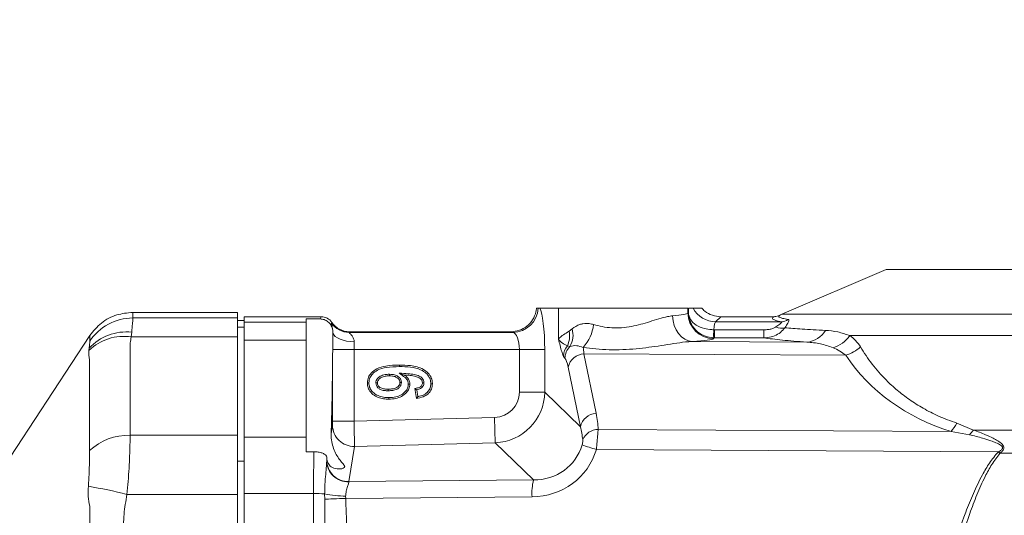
# Model space of a CAD drawing. Header units: millimetres. Extents: x 0 to 16820, y 0 to 11880.
# Tile 30 of 100: x 3678 to 3908, y 6390 to 6506. Entities that reach past the tile are written whole.
import ezdxf

# ---------------------------------------------------------------- set-up
doc = ezdxf.new("R2010")
doc.units = ezdxf.units.MM
doc.header["$LTSCALE"] = 20
doc.styles.add('SLDTEXTSTYLE0', font='TXT', dxfattribs={"width": 0.605})
doc.dimstyles.new('SLDDIMSTYLE0', dxfattribs={"dimtxt": 140, "dimasz": 100, "dimexe": 0, "dimexo": 0.0625, "dimgap": 35, "dimtad": 1, "dimtoh": 1, "dimdec": 1, "dimrnd": 1e-09, "dimzin": 12, "dimdsep": 46, "dimtxsty": 'SLDTEXTSTYLE0', "dimsah": 1, "dimcen": 0, "dimadec": 0, "dimazin": 0, "dimtfac": 1, "dimtofl": 0, "dimtmove": 0, "dimatfit": 3, "dimfxl": 1, "dimfrac": 2, "dimtolj": 1, "dimtzin": 12, "dimarcsym": 0})
doc.dimstyles.new('SLDDIMSTYLE1', dxfattribs={"dimtxt": 140, "dimasz": 100, "dimexe": 0, "dimexo": 0.0625, "dimgap": 35, "dimtad": 1, "dimtoh": 1, "dimdec": 4, "dimlfac": 20, "dimzin": 12, "dimdsep": 46, "dimtxsty": 'SLDTEXTSTYLE0', "dimsah": 1, "dimcen": 0.09, "dimadec": 1, "dimazin": 0, "dimtfac": 1, "dimtofl": 0, "dimtmove": 0, "dimatfit": 3, "dimfxl": 1, "dimfrac": 2, "dimtolj": 1, "dimtzin": 12, "dimarcsym": 0})

# ---------------------------------------------------------------- blocks, each defined once
blk = doc.blocks.new('*D2')
at = {"color": 7, "linetype": 'Continuous', "lineweight": 0}
for q in [(3840.43, 7139.1), (2786.51, 6330.23)]:
    blk.add_line((3256.93, 6691.28), q, dxfattribs=at)
blk.add_solid([(3256.93, 6691.28), (3345.4, 6740.26), (3327.13, 6764.06)], dxfattribs=at)
at = {"color": 7, "linetype": 'Continuous', "lineweight": 0, "char_height": 140, "attachment_point": 1, "rotation": 37.5059, "style": 'SLDTEXTSTYLE0'}
for s, insert in [('593', (3451.29, 7067.27)), ('R', (3341.18, 6982.76))]:
    blk.add_mtext(s, dxfattribs=dict(at, insert=insert))
blk = doc.blocks.new('*D4')
at = {"color": 7, "linetype": 'Continuous', "lineweight": 0}
for p, q in [((1293.27, 6330.23), (473.82, 6330.23)), ((4279.76, 6330.23), (5099.21, 6330.23))]:
    blk.add_line(p, q, dxfattribs=at)
blk.add_arc((2786.51, 6330.23), 2282.69, 0, 180, dxfattribs=at)
for points in [[(503.82, 6330.23), (521, 6429.88), (491.01, 6430.54)], [(5069.21, 6330.23), (5082.02, 6430.54), (5052.02, 6429.88)]]:
    blk.add_solid(points, dxfattribs=at)
at = {"color": 7, "linetype": 'Continuous', "lineweight": 0, "char_height": 140, "attachment_point": 1, "style": 'SLDTEXTSTYLE0'}
for s, insert in [('180°', (2643.81, 8793.4)), ('+', (2531.57, 8793.4))]:
    blk.add_mtext(s, dxfattribs=dict(at, insert=insert))

msp = doc.modelspace()

# ---------------------------------------------------------------- linework, layer by layer
at = {"color": 7, "linetype": 'Continuous', "lineweight": 0}
for p, q in [((3880.5138564, 6447.2342175), (3856.1542225, 6436.7943744)), ((3880.5138564, 6447.2342175), (3962.5138564, 6447.2342175)), ((3704.4896737, 6437.2342175), (3729.0138564, 6437.2342175)), ((3729.0138564, 6437.2342175), (3729.0138564, 6435.949676)), ((3799.2412181, 6438.2342175), (3798.8236229, 6438.2342175)), ((3799.5774755, 6438.2342175), (3799.2412181, 6438.2342175)), ((3803.9719696, 6438.2342175), (3799.5774755, 6438.2342175)), ((3834.2202905, 6438.2342175), (3803.9719696, 6438.2342175)), ((3834.3632367, 6438.2342175), (3834.2202905, 6438.2342175)), ((3837.4347175, 6438.2342175), (3835.4169217, 6438.2342175)), ((3729.0138564, 6435.949676), (3729.0138564, 6431.5200046)), ((3730.5138564, 6435.3783139), (3729.0138564, 6435.3783139)), ((3748.5169394, 6436.2342175), (3730.5138564, 6436.2342175)), ((3730.5138564, 6434.932671), (3730.5138564, 6436.2342175)), ((3730.5138564, 6434.932671), (3730.5138564, 6430.7244832)), ((3748.2600766, 6435.7201394), (3745.0138564, 6435.7201394)), ((3745.0138564, 6435.7201394), (3745.0138564, 6434.932671)), ((3745.0138564, 6430.7244832), (3745.0138564, 6434.932671)), ((3854.2722724, 6436.2342175), (3841.9118894, 6436.2342175)), ((3730.5138564, 6433.7856074), (3729.0138564, 6433.7856074)), ((3751.276684, 6432.3980362), (3751.2220599, 6433.0769408)), ((3751.2407185, 6428.5715048), (3751.276684, 6432.3980362)), ((3792.8180456, 6432.7342175), (3755.1255218, 6432.7342175)), ((3670.3542696, 6395.0533476), (3694.4594938, 6431.8138146)), ((3729.0138564, 6431.5200046), (3729.0138564, 6408.5597418)), ((3730.5138564, 6408.090774), (3730.5138564, 6430.7244832)), ((3745.0138564, 6430.7244832), (3745.0138564, 6408.090774)), ((3751.2030527, 6427.1078789), (3751.2407185, 6428.5715048)), ((3764.4549557, 6422.7865315), (3764.4570382, 6422.4225292)), ((3766.7507884, 6423.0491275), (3767.9817947, 6422.6173344)), ((3761.2921944, 6420.7637723), (3761.6567135, 6420.7666851)), ((3767.2812876, 6420.8748637), (3766.9164538, 6420.8732192)), ((3772.5404655, 6420.7814841), (3772.1761941, 6420.784948)), ((3770.8125577, 6417.162789), (3770.4229473, 6419.5004513)), ((3771.1122824, 6417.5783851), (3770.8440349, 6419.1878703)), ((3729.0138564, 6408.5597418), (3729.0138564, 6394.7228717)), ((3730.5138564, 6408.090774), (3730.5138564, 6403.4230318)), ((3745.0138564, 6404.6973227), (3745.0138564, 6408.090774)), ((3746.8209987, 6404.6973227), (3745.0138564, 6404.6973227)), ((3730.5138564, 6402.4966972), (3729.0138564, 6402.4966972)), ((3730.5138564, 6403.4230318), (3730.5138564, 6402.4966972)), ((3730.5138564, 6402.4966972), (3730.5138564, 6400.9998091)), ((3730.5138564, 6400.9998091), (3730.5138564, 6394.9537031)), ((3729.0138564, 6394.7228717), (3729.0138564, 6265.7455634)), ((3730.5138564, 6265.514732), (3730.5138564, 6394.9537031))]:
    msp.add_line(p, q, dxfattribs=at)
at = {"color": 8, "linetype": 'Continuous', "lineweight": 0}
for p, q in [((3704.4896737, 6437.2342175), (3704.5315786, 6435.949676)), ((3803.9719696, 6431.0371278), (3803.9719696, 6438.2342175)), ((3834.2202905, 6437.1091591), (3834.2202905, 6438.2342175)), ((3834.2202905, 6437.1091591), (3834.3173852, 6437.2017395)), ((3856.1542225, 6436.7943744), (3986.8734903, 6436.7943744)), ((3704.5315786, 6435.949676), (3729.0138564, 6435.949676)), ((3730.5138564, 6434.932671), (3745.0138564, 6434.932671)), ((3748.2600766, 6435.7201394), (3748.5169394, 6436.2342175)), ((3750.910949, 6434.7531843), (3750.9951578, 6434.9217175)), ((3841.9069239, 6436.2342185), (3840.6891016, 6435.073018)), ((3840.6891016, 6435.073018), (3855.9976288, 6435.073018)), ((3704.2638793, 6432.6142345), (3704.1526279, 6431.5200046)), ((3755.1255218, 6432.7342175), (3755.0414822, 6432.5660229)), ((3755.0414822, 6432.5660229), (3793.3263557, 6432.5660229)), ((3793.3263557, 6432.5660229), (3792.8180456, 6432.7342175)), ((3806.4571321, 6432.8717003), (3807.1502264, 6433.4068909)), ((3840.2554131, 6433.1869164), (3840.3998983, 6433.1851394)), ((3840.3998983, 6433.1851394), (3840.3998983, 6431.2972609)), ((3840.3998983, 6433.1851394), (3851.9349529, 6433.1851394)), ((3851.9349529, 6433.1851394), (3851.9349529, 6431.2972609)), ((3704.1526279, 6431.5200046), (3729.0138564, 6431.5200046)), ((3745.0138564, 6430.7244832), (3730.5138564, 6430.7244832)), ((3835.2054769, 6430.458872), (3861.9957389, 6430.2986801)), ((3840.3998983, 6431.2972609), (3840.1112746, 6431.3046992)), ((3840.3998983, 6431.2972609), (3840.2112481, 6431.1173819)), ((3851.9349529, 6431.2972609), (3840.3998983, 6431.2972609)), ((3992.5103254, 6431.8136231), (3872.0526137, 6431.8136231)), ((3694.2760126, 6428.3629925), (3694.3328959, 6428.8722783)), ((3756.2013393, 6428.5715048), (3751.2407185, 6428.5715048)), ((3756.2013393, 6428.5715048), (3756.2013393, 6411.8609954)), ((3794.8273081, 6428.5715048), (3756.2013393, 6428.5715048)), ((3794.8273081, 6418.6454323), (3794.8273081, 6428.5715048)), ((3794.8273081, 6428.5715048), (3800.7534382, 6428.5715048)), ((3800.7534382, 6428.5715048), (3800.7534382, 6418.6454323)), ((3806.6425064, 6429.2773894), (3806.0397248, 6429.3975258)), ((3809.9299036, 6427.580372), (3812.7637691, 6413.6676626)), ((3871.0794286, 6427.2147295), (3809.9299036, 6427.580372)), ((3751.2030527, 6411.8609954), (3751.2030527, 6427.1078789)), ((3809.0767949, 6410.5371772), (3806.2429294, 6424.4498866)), ((3764.2138226, 6418.9416673), (3764.2135317, 6419.3056461)), ((3794.8273081, 6418.6454323), (3800.7534382, 6418.6454323)), ((3800.7534382, 6418.6454323), (3809.0767949, 6410.5371772)), ((3756.2013393, 6411.8609954), (3751.2030527, 6411.8609954)), ((3756.2013393, 6411.8609954), (3789.0563061, 6412.721333)), ((3789.0563061, 6412.721333), (3789.2114341, 6406.7972337)), ((3897.0104918, 6411.3684449), (3900.9168363, 6409.7482473)), ((3750.8537231, 6408.8838449), (3751.1809631, 6410.8723901)), ((3813.2389877, 6409.9116617), (3895.6858023, 6409.4186723)), ((3900.0010881, 6408.6566988), (3895.6858023, 6409.4186723)), ((3900.9168363, 6409.7482473), (4005.3890337, 6409.7482473)), ((3703.8810717, 6408.5597418), (3729.0138564, 6408.5597418)), ((3730.5138564, 6408.090774), (3745.0138564, 6408.090774)), ((3789.2114341, 6406.7972337), (3756.3085231, 6405.9356407)), ((3798.13956, 6398.0998386), (3789.2114341, 6406.7972337)), ((3756.3085231, 6405.9356407), (3754.9614265, 6397.7497157)), ((3906.7002107, 6404.6553826), (3812.8169336, 6405.216756)), ((3906.7002107, 6404.6553826), (3906.7348191, 6404.6729294)), ((3749.8338665, 6402.6864651), (3749.8711432, 6402.9129848)), ((3907.1184523, 6404.3272897), (3907.086318, 6404.2890309)), ((4007.0087215, 6404.3272897), (3907.1184523, 6404.3272897)), ((3754.9614265, 6397.7497157), (3798.13956, 6398.0998386)), ((3703.1602203, 6394.7228717), (3729.0138564, 6394.7228717)), ((3746.7392028, 6394.9537031), (3730.5138564, 6394.9537031)), ((3749.3436638, 6393.5989365), (3749.342293, 6394.8185514)), ((3754.2477502, 6394.3416067), (3754.2557568, 6393.7974322)), ((3797.7895391, 6394.150439), (3754.2557568, 6393.7974322))]:
    msp.add_line(p, q, dxfattribs=at)
at = {"color": 8, "linetype": 'Continuous', "lineweight": 0, "flags": 128}
for points in [[(3835.2054769, 6430.458872), (3834.331207, 6430.607855), (3833.4891066, 6430.9718284), (3832.7101615, 6431.5373995), (3832.0230335, 6432.2837576), (3831.4530061, 6433.1834398), (3831.0210539, 6434.2033417), (3830.743071, 6435.3059351), (3830.6292859, 6436.4506492)], [(3756.2271108, 6430.3902852), (3755.337952, 6430.4359566), (3754.477142, 6430.5526566), (3753.6721258, 6430.7366644), (3752.9485695, 6430.9821134), (3752.3295422, 6431.2811778), (3751.8347801, 6431.6243228), (3751.4800575, 6432.0006079), (3751.276684, 6432.3980362)], [(3754.2557568, 6393.7974322), (3753.5272897, 6393.7660342), (3752.8022663, 6393.735305), (3752.0961302, 6393.7058992), (3751.4239226, 6393.6784431), (3750.7999623, 6393.6535216), (3750.23754, 6393.6316655), (3749.7486358, 6393.6133404), (3749.3436638, 6393.5989365)]]:
    msp.add_lwpolyline(points, dxfattribs=at)
at = {"color": 7, "linetype": 'Continuous', "lineweight": 0, "flags": 128}
for points in [[(3766.8313524, 6424.5910098), (3766.8313147, 6424.7002243), (3766.8312769, 6424.8094387), (3766.8312265, 6424.9549967)], [(3759.6832041, 6420.80532), (3759.5739456, 6420.8056013), (3759.4646872, 6420.8058818), (3759.3190512, 6420.8062549)], [(3768.8898407, 6420.4825855), (3768.9991435, 6420.482899), (3769.1084458, 6420.4832058), (3769.2541161, 6420.4836088)], [(3774.1497305, 6420.5684261), (3774.2589745, 6420.5685473), (3774.3682183, 6420.5686703), (3774.5138564, 6420.568836)], [(3764.3637234, 6417.331996), (3764.3634102, 6417.2227635), (3764.363097, 6417.1135309), (3764.3626794, 6416.9679838)]]:
    msp.add_lwpolyline(points, dxfattribs=at)
at = {"color": 7, "linetype": 'Continuous', "lineweight": 30}
msp.add_circle((2786.5138564, 6330.2342175), 2051, dxfattribs=at)
at = {"color": 8, "linetype": 'Continuous', "lineweight": 0}
for centre, radius, start, end in [((3793.2374511, 6438.5790262), 6.0136605, 270.847079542, 356.71299653), ((3840.231858, 6437.1289466), 6.0116001, 180.188592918, 269.80356917), ((3840.7095815, 6441.0841872), 6.0112041, 208.301392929, 269.804795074), ((3704.5339972, 6423.941083), 12.0085932, 90.011540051, 146.976571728), ((3755.0486317, 6437.5734363), 5.0074185, 214.278413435, 269.918194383), ((3802.6858365, 6435.4910698), 9.5357737, 317.706695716, 353.484085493), ((3855.9515888, 6437.9457223), 2.8730733, 270.918183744, 305.546104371), ((3702.9720111, 6420.9936249), 11.6921978, 83.65645094, 137.635979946), ((3800.7736366, 6431.792386), 5.7850705, 335.545372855, 10.752617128), ((3802.1789534, 6431.9221435), 5.1882588, 329.35231882, 16.629067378), ((3816.3737136, 6434.0691288), 23.8979889, 353.357368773, 357.884402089), ((3856.0721553, 6436.385702), 2.8343321, 242.975731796, 286.533922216), ((3861.5612086, 6435.8479008), 5.5662076, 274.47739511, 329.743392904), ((3702.4177165, 6419.9197716), 11.7292507, 81.493985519, 133.958466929), ((3865.7458351, 6436.4264971), 7.8137099, 287.812131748, 323.81769302), ((3809.0049034, 6426.860452), 3.9024387, 139.44895568, 176.75415568), ((3809.5221628, 6426.4236601), 4.0541573, 135.259096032, 178.57630022), ((3810.1787855, 6423.5508117), 4.037239, 93.534329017, 167.132598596), ((3868.3609822, 6436.0636799), 9.2570986, 287.077246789, 311.816405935), ((3813.012651, 6409.6381023), 4.037239, 93.534329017, 167.132598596), ((3888.134204, 6415.9741702), 10.0000595, 319.038945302, 332.576119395), ((3756.1746906, 6410.9278829), 4.9940358, 180.636673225, 271.535622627), ((3813.2840555, 6405.939034), 3.9728833, 90.649968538, 156.556938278), ((3891.3510386, 6416.8435128), 11.9099655, 316.575990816, 323.434461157), ((3703.5961274, 6395.0882343), 13.4745207, 88.788281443, 132.976393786), ((3823.7637124, 6443.9436285), 40.2442868, 249.241934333, 254.216194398), ((3846.1138086, 6340.415215), 88.3035178, 46.33125823, 46.676610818), ((3844.362537, 6335.0588222), 93.4688477, 47.824020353, 48.140554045), ((3754.7786005, 6402.638848), 4.9672902, 181.370316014, 272.441495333), ((3754.827594, 6402.7419579), 4.9940358, 180.636673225, 271.535622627), ((3810.3038568, 6395.0315511), 12.5452982, 165.843181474, 184.027453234), ((3678.78617, 6300.7348987), 97.0970308, 75.461661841, 80.902346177), ((3746.9764312, 6374.3868458), 20.5682254, 83.394928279, 90.660848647), ((3754.1018403, 6418.3061001), 23.9649376, 258.544627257, 270.348846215)]:
    msp.add_arc(centre, radius, start, end, dxfattribs=at)
at = {"color": 7, "linetype": 'Continuous', "lineweight": 0}
msp.add_arc((3860.8812541, 6425.7646341), 12, 113.198590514, 116.057872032, dxfattribs=at)
at = {"color": 8, "linetype": 'Continuous', "lineweight": 0}
for centre, major_axis, ratio, start_param, end_param in [((3799.1695938, 6428.5715048), (0, 10), 0.1583844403, 4.7123889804, 6.0227239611), ((3819.0138564, 6437.1702182), (15.2293858, 0), 0.0730551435, 5.5798642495, 6.2282773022), ((3834.724033, 6432.0771293), (0, 9), 0.0549632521, 0.8173985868, 0.9650191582), ((3840.7149906, 6432.0771293), (0, 3), 0.1648897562, 0.0523598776, 1.191863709), ((3793.2434637, 6428.5715048), (0, 4), 0.3959611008, 4.7123889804, 6.2308254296), ((3756.4370126, 6428.5715048), (0, 4), 0.0589183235, 1.0987664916, 1.5707963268), ((3819.0138564, 6431.178441), (21.2293858, 0), 0.0524077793, 5.5798642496, 6.2282773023), ((3809.1831118, 6416.6336588), (0.0223888, 14.0001155), 0.0835737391, 5.6102330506, 5.8068123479), ((3805.2323585, 6416.6336588), (-0.0027488, 10.0001901), 0.1623424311, 5.6095837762, 6.1350470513), ((3918.9385441, 6456.0622646), (51.3001477, 22.591452), 0.8501533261, 3.2913993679, 3.9157515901), ((3788.7525174, 6418.7902512), (-4.401621, 4.2878694), 0.976415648, 2.381208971, 3.9019763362), ((3788.7525174, 6418.7902512), (8.5980716, -8.3758705), 0.9997152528, 5.5228016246, 7.0435689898), ((3796.1193352, 6414.4873382), (-10.6650005, 18.7015541), 0.7178124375, 4.0954364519, 4.2832753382), ((3751.1768667, 6411.8603097), (0.000018, 1.000343), 0.026176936, 3.2993582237, 4.7130749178), ((3756.1751534, 6411.8603097), (-0.1308842, 5.9986294), 0.0043657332, 3.2986913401, 4.7124080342), ((3796.3831143, 6411.3568527), (-9.0186063, 15.1591163), 0.6513475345, 4.1044209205, 4.2922598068), ((3747.1566354, 6393.3250008), (0, 19), 0.0220513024, 0.9291148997, 1.4849698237), ((3796.9645272, 6410.3487442), (13.9907979, -9.150287), 0.9554096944, 5.3209156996, 6.5610977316), ((3797.4179667, 6410.3487442), (10.5541623, -7.257514), 0.9349427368, 5.3413049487, 6.5814869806), ((3750.1556074, 6393.3250008), (0, 16), 0.0261859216, 0.8836156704, 0.958569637), ((3749.8713173, 6393.7987329), (-0.0001671, 9.0002943), 0.0262764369, 0.1583198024, 0.2496268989), ((3754.8696039, 6393.7987329), (0.0408245, 4.000458), 0.0825418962, 6.0352827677, 6.1265898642), ((3766.3585336, 6330.2342175), (0, 755), 0.0260818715, 1.4849698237, 1.521447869)]:
    msp.add_ellipse(centre, major_axis=major_axis, ratio=ratio, start_param=start_param, end_param=end_param, dxfattribs=at)
at = {"color": 7, "linetype": 'Continuous', "lineweight": 0}
for centre, major_axis, ratio, start_param, end_param in [((3748.512828, 6433.2301005), (1.3432039, 2.6882511), 0.9982882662, 5.7732094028, 6.7458739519), ((3755.1323741, 6437.7410793), (-2.2386731, -4.4804185), 0.9982882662, 5.7732094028, 6.7458739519), ((3836.5923666, 6439.2383346), (8.0183106, -2.1408875), 0.262828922, 5.504835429, 5.5056591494), ((3801.8472182, 6435.7383346), (10.876013, 2.5484982), 0.1462446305, 3.6995560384, 3.7050014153), ((3750.2175806, 6440.6617528), (0, 40), 0.0261859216, 3.7942913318, 4.3666980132), ((3750.2175806, 6440.6617528), (0, 40), 0.0261859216, 2.7643251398, 2.8044968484)]:
    msp.add_ellipse(centre, major_axis=major_axis, ratio=ratio, start_param=start_param, end_param=end_param, dxfattribs=at)
for points, knots in [([(3694.4594938, 6431.8138146), (3695.3106289, 6432.8650446), (3697.0129326, 6434.9675462), (3700.6327408, 6436.8695244), (3703.2336723, 6437.115456), (3704.4896737, 6437.2342175)], [0, 0, 0, 0, 0.3408368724, 0.681687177, 1, 1, 1, 1]), ([(3792.8512577, 6432.7342621), (3793.5239263, 6432.8009969), (3794.8689724, 6432.9344377), (3796.6652619, 6433.9617902), (3798.0236057, 6435.4783402), (3798.6716411, 6437.010723), (3798.7888597, 6437.9543645), (3798.8236229, 6438.2342175)], [0, 0, 0, 0, 0.226226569, 0.4523552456, 0.6791507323, 0.9048466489, 1, 1, 1, 1]), ([(3835.4169217, 6438.2342175), (3835.2246307, 6438.2342175), (3834.9081687, 6438.2342175), (3834.6424913, 6438.2342175), (3834.5382467, 6438.2342175)], [0, 0, 0, 0, 0.6076272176, 1, 1, 1, 1]), ([(3841.9069239, 6436.2342185), (3841.2331264, 6436.3014026), (3839.8854678, 6436.4357771), (3838.3742061, 6437.2862938), (3837.6678896, 6437.9989519), (3837.4347175, 6438.2342175)], [0, 0, 0, 0, 0.4011304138, 0.8022987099, 1, 1, 1, 1]), ([(3748.2600766, 6435.7201394), (3748.5920747, 6435.6877508), (3749.2560603, 6435.6229746), (3750.1409047, 6435.1176188), (3750.8142522, 6434.3736509), (3751.1330379, 6433.6412539), (3751.2032201, 6433.1963668), (3751.2220599, 6433.0769408)], [0, 0, 0, 0, 0.22791004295, 0.45581287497, 0.684127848, 0.91520688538, 1, 1, 1, 1]), ([(3855.6073549, 6436.5435945), (3855.6006584, 6436.5403398), (3855.4931589, 6436.4880919), (3855.0682353, 6436.307271), (3854.613875, 6436.2655698), (3854.2722724, 6436.2342175)], [0, 0, 0, 0, 0.01621879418, 0.26036193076, 1, 1, 1, 1]), ([(3759.3190512, 6420.8062549), (3759.3653235, 6421.2420398), (3759.454556, 6422.0824172), (3760.2728033, 6423.2315372), (3761.6415523, 6424.2429744), (3763.9499372, 6424.8694895), (3765.7611068, 6424.9232391), (3766.8312265, 6424.9549967)], [0, 0, 0, 0, 0.1357279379, 0.2617408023, 0.4300275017, 0.6632348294, 1, 1, 1, 1]), ([(3759.6832041, 6420.80532), (3759.7265788, 6421.2052303), (3759.8086607, 6421.962018), (3760.566439, 6422.9987097), (3761.8439611, 6423.9289231), (3764.0527437, 6424.5091905), (3765.7957452, 6424.5605152), (3766.8313524, 6424.5910098)], [0, 0, 0, 0, 0.1323092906, 0.2503812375, 0.4165033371, 0.6533144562, 1, 1, 1, 1]), ([(3764.4549557, 6422.7865315), (3764.1318579, 6422.775981), (3763.4023693, 6422.7521599), (3762.4230362, 6422.4449043), (3761.7463911, 6421.8982344), (3761.359209, 6421.3508269), (3761.3149214, 6420.9628637), (3761.2921944, 6420.7637723)], [0, 0, 0, 0, 0.2340165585, 0.5283613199, 0.7216207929, 0.8571439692, 1, 1, 1, 1]), ([(3767.2812876, 6420.8748637), (3767.2521841, 6421.1056926), (3767.1958312, 6421.5526452), (3766.756539, 6422.1143903), (3766.090155, 6422.5672957), (3765.2717213, 6422.7621503), (3764.6950816, 6422.7793636), (3764.4549557, 6422.7865315)], [0, 0, 0, 0, 0.1807132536, 0.3499138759, 0.5436043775, 0.8099464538, 1, 1, 1, 1]), ([(3772.5404655, 6420.7814841), (3772.5146962, 6420.9997312), (3772.466214, 6421.4103412), (3772.0575714, 6421.9741561), (3771.3391471, 6422.4908847), (3770.2006896, 6422.781479), (3768.6272681, 6422.9651308), (3767.4515363, 6423.01776), (3766.7507884, 6423.0491275)], [0, 0, 0, 0, 0.09553468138, 0.17973891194, 0.29850005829, 0.4803502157, 0.6902835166, 1, 1, 1, 1]), ([(3766.7507884, 6423.0491275), (3767.0990705, 6422.804635), (3767.621897, 6422.4376131), (3768.3053632, 6421.919983), (3768.6991033, 6421.4092369), (3768.8715514, 6420.8988368), (3768.8852338, 6420.5874341), (3768.8898407, 6420.4825855)], [0, 0, 0, 0, 0.3654408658, 0.5485845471, 0.7329539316, 0.9100861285, 1, 1, 1, 1]), ([(3766.8312265, 6424.9549967), (3767.6849047, 6424.9328111), (3769.0670783, 6424.8968907), (3770.9465847, 6424.5558082), (3772.3786534, 6424.019647), (3773.5484843, 6423.1313953), (3774.3246194, 6422.0062309), (3774.5000092, 6421.0778702), (3774.5124537, 6420.6203983), (3774.5138564, 6420.568836)], [0, 0, 0, 0, 0.25931471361, 0.41985138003, 0.57927220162, 0.71943488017, 0.860739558, 0.98430377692, 1, 1, 1, 1]), ([(3766.8313524, 6424.5910098), (3767.6823877, 6424.5670964), (3769.3900537, 6424.5191122), (3771.5305663, 6424.0627323), (3773.0064505, 6423.1303528), (3773.7985801, 6422.1955854), (3774.1214461, 6421.2740742), (3774.1422759, 6420.754405), (3774.1497305, 6420.5684261)], [0, 0, 0, 0, 0.2753716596, 0.5525538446, 0.6921248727, 0.8323685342, 0.9400081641, 1, 1, 1, 1]), ([(3764.3626794, 6416.9679838), (3763.9290359, 6416.9876153), (3763.0641125, 6417.0267715), (3761.7655472, 6417.3500049), (3760.5807212, 6418.0417279), (3759.7160995, 6419.0273767), (3759.3575093, 6420.0230853), (3759.3293857, 6420.5958002), (3759.3190512, 6420.8062549)], [0, 0, 0, 0, 0.1839431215, 0.3668835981, 0.5618027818, 0.7572241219, 0.9107874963, 1, 1, 1, 1]), ([(3764.3637234, 6417.331996), (3763.9288971, 6417.3525484), (3763.0620831, 6417.3935191), (3761.8278068, 6417.7196748), (3760.7790572, 6418.3717582), (3760.0366589, 6419.2232713), (3759.7183966, 6420.0974684), (3759.6928142, 6420.6120255), (3759.6832041, 6420.80532)], [0, 0, 0, 0, 0.2006222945, 0.3999349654, 0.5812340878, 0.7628137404, 0.9109004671, 1, 1, 1, 1]), ([(3761.2921944, 6420.7637723), (3761.3173865, 6420.5464715), (3761.3658078, 6420.1288008), (3761.7731062, 6419.6052259), (3762.4016112, 6419.1708003), (3763.2647854, 6418.9678909), (3763.9040118, 6418.9502279), (3764.2138226, 6418.9416673)], [0, 0, 0, 0, 0.1678192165, 0.3225627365, 0.4998302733, 0.757585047, 1, 1, 1, 1]), ([(3764.4570382, 6422.4225292), (3764.1339991, 6422.4114098), (3763.4853981, 6422.3890841), (3762.6309293, 6422.1258878), (3762.0651386, 6421.694693), (3761.7461181, 6421.2787847), (3761.6652803, 6420.9616037), (3761.6579444, 6420.794691), (3761.6567135, 6420.7666851)], [0, 0, 0, 0, 0.2708935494, 0.5439026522, 0.733117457, 0.8597318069, 0.9764647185, 1, 1, 1, 1]), ([(3761.6567135, 6420.7666851), (3761.6756237, 6420.5980815), (3761.7115863, 6420.277439), (3762.0346332, 6419.8699698), (3762.5492845, 6419.5118286), (3763.3207583, 6419.3303668), (3763.9091361, 6419.3140747), (3764.2135317, 6419.3056461)], [0, 0, 0, 0, 0.1524300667, 0.2898845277, 0.4599042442, 0.720582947, 1, 1, 1, 1]), ([(3764.2135317, 6419.3056461), (3764.5602317, 6419.3170787), (3765.1909235, 6419.337876), (3765.9972109, 6419.5521629), (3766.5144982, 6419.9175108), (3766.822776, 6420.3170335), (3766.9035414, 6420.6558469), (3766.9145649, 6420.8414209), (3766.9164538, 6420.8732192)], [0, 0, 0, 0, 0.2997579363, 0.5452981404, 0.707181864, 0.8391704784, 0.9724417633, 1, 1, 1, 1]), ([(3764.2138226, 6418.9416673), (3764.5601433, 6418.952784), (3765.2554987, 6418.9751046), (3766.1683842, 6419.2173627), (3766.824386, 6419.6956989), (3767.2173443, 6420.2480592), (3767.2610189, 6420.6761798), (3767.2812876, 6420.8748637)], [0, 0, 0, 0, 0.2574307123, 0.5168789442, 0.6846774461, 0.8536638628, 1, 1, 1, 1]), ([(3769.2541161, 6420.4836088), (3769.2091194, 6420.104551), (3769.1236989, 6419.3849599), (3768.4083901, 6418.3762084), (3767.3551438, 6417.5579795), (3765.9103873, 6417.0423215), (3764.8906967, 6416.9933449), (3764.3626794, 6416.9679838)], [0, 0, 0, 0, 0.1693197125, 0.321431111, 0.5416174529, 0.7626398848, 1, 1, 1, 1]), ([(3768.8898407, 6420.4825855), (3768.8554705, 6420.1725309), (3768.7884771, 6419.5681802), (3768.1852681, 6418.6755928), (3767.2432819, 6417.9203631), (3765.8808865, 6417.4062639), (3764.8961371, 6417.3580587), (3764.3637234, 6417.331996)], [0, 0, 0, 0, 0.1515667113, 0.2954300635, 0.5163494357, 0.7385098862, 1, 1, 1, 1]), ([(3766.9164538, 6420.8732192), (3766.8932031, 6421.0564944), (3766.8489479, 6421.405338), (3766.4942845, 6421.8497348), (3765.9446553, 6422.2252243), (3765.2182534, 6422.3985452), (3764.6928298, 6422.4151), (3764.4570382, 6422.4225292)], [0, 0, 0, 0, 0.1685827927, 0.3208782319, 0.5106775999, 0.7804094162, 1, 1, 1, 1]), ([(3772.1761941, 6420.784948), (3772.1617095, 6420.9277062), (3772.1326668, 6421.2139478), (3771.86454, 6421.637606), (3771.3679061, 6422.0422457), (3770.4791375, 6422.3570273), (3769.3160873, 6422.5318314), (3768.4285323, 6422.588707), (3767.9817947, 6422.6173344)], [0, 0, 0, 0, 0.0853245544, 0.1710826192, 0.2932554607, 0.4647855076, 0.7306077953, 1, 1, 1, 1]), ([(3767.9817947, 6422.6173344), (3768.1533465, 6422.4903884), (3768.5772026, 6422.1767406), (3769.0911012, 6421.509925), (3769.2391505, 6420.8607833), (3769.2523886, 6420.5271467), (3769.2541161, 6420.4836088)], [0, 0, 0, 0, 0.2477044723, 0.6120081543, 0.9493689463, 1, 1, 1, 1]), ([(3770.4229473, 6419.5004513), (3770.6256843, 6419.5252476), (3771.0789891, 6419.5806902), (3771.636782, 6419.7842217), (3771.9941876, 6420.124829), (3772.1544447, 6420.4426039), (3772.1690598, 6420.6726519), (3772.1761941, 6420.784948)], [0, 0, 0, 0, 0.2548228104, 0.5697649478, 0.7151513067, 0.8609533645, 1, 1, 1, 1]), ([(3774.5138564, 6420.568836), (3774.4691394, 6420.1326783), (3774.3848098, 6419.3101488), (3773.6830496, 6418.3265369), (3772.618662, 6417.5664796), (3771.6035265, 6417.2809176), (3770.9302646, 6417.1803681), (3770.8125577, 6417.162789)], [0, 0, 0, 0, 0.23394370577, 0.44118352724, 0.63065266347, 0.93542672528, 1, 1, 1, 1]), ([(3770.8440349, 6419.1878703), (3771.1603295, 6419.2595586), (3771.6407488, 6419.3684459), (3772.1771347, 6419.7629505), (3772.4556261, 6420.1804288), (3772.5294168, 6420.5442051), (3772.5385805, 6420.7410034), (3772.5404655, 6420.7814841)], [0, 0, 0, 0, 0.37647674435, 0.57182979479, 0.76812578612, 0.95230429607, 1, 1, 1, 1]), ([(3774.1497305, 6420.5684261), (3774.1218846, 6420.2341649), (3774.0659231, 6419.5624045), (3773.53656, 6418.7188925), (3772.6862901, 6418.0216143), (3771.828078, 6417.7197942), (3771.2453096, 6417.6046653), (3771.1122824, 6417.5783851)], [0, 0, 0, 0, 0.2131241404, 0.4283127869, 0.6176063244, 0.9127119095, 1, 1, 1, 1]), ([(3770.8440349, 6419.1878703), (3770.7850761, 6419.2306744), (3770.6448194, 6419.3325011), (3770.5043617, 6419.4388231), (3770.4229473, 6419.5004513)], [0, 0, 0, 0, 0.4203629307, 1, 1, 1, 1]), ([(3771.1122824, 6417.5783851), (3771.0624688, 6417.5086338), (3770.9628407, 6417.3691296), (3770.8626524, 6417.2315696), (3770.8125577, 6417.162789)], [0, 0, 0, 0, 0.4999949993, 1, 1, 1, 1]), ([(3749.8711432, 6402.9129848), (3749.9741215, 6402.5059105), (3750.1826599, 6401.6815566), (3751.2102964, 6400.8931546), (3752.3664845, 6400.6108146), (3753.3874721, 6400.7036459), (3754.0669345, 6400.9593607), (3754.0420835, 6401.4678491), (3753.1018806, 6402.4657873), (3752.0450343, 6403.9047995), (3751.2602926, 6405.7850597), (3750.8819405, 6407.3010548), (3750.8621942, 6408.4086759), (3750.8537231, 6408.8838449)], [0, 0, 0, 0, 0.0999989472, 0.2025048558, 0.3357191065, 0.4032184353, 0.4712127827, 0.548393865, 0.6296193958, 0.7829328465, 0.8613194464, 0.9405061, 1, 1, 1, 1]), ([(3749.8317242, 6403.4747647), (3749.78898, 6403.609444), (3749.7034356, 6403.8789795), (3749.1370372, 6404.260619), (3748.3252379, 6404.5469221), (3747.5023625, 6404.6815624), (3746.993217, 6404.6933392), (3746.8209987, 6404.6973227)], [0, 0, 0, 0, 0.2275966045, 0.4554923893, 0.6760797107, 0.8904340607, 1, 1, 1, 1])]:
    msp.add_open_spline(points, degree=3, knots=knots, dxfattribs=at)
at = {"color": 8, "linetype": 'Continuous', "lineweight": 0}
for points, knots in [([(3840.1112746, 6431.3046992), (3839.9464096, 6431.3171506), (3839.1966293, 6431.3737776), (3837.706593, 6431.8046266), (3835.9288267, 6433.0329946), (3834.8641119, 6434.6345315), (3834.4121755, 6436.0646892), (3834.324157, 6436.8135577), (3834.3174775, 6437.1964486), (3834.3173852, 6437.2017395)], [0, 0, 0, 0, 0.0536029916, 0.2437780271, 0.4943355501, 0.7467060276, 0.8703441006, 0.99820838, 1, 1, 1, 1]), ([(3840.2554131, 6433.1869164), (3840.0902252, 6433.1935176), (3839.3403659, 6433.2234835), (3837.8435683, 6433.4510024), (3836.0264983, 6434.1771258), (3834.6957145, 6435.4874365), (3834.3464187, 6436.6171578), (3834.3175909, 6437.1975992), (3834.3173852, 6437.2017395)], [0, 0, 0, 0, 0.0539894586, 0.2450814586, 0.4952770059, 0.7469154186, 0.9981947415, 1, 1, 1, 1]), ([(3704.5315786, 6435.949676), (3704.5292572, 6435.8410141), (3704.5245504, 6435.620692), (3704.4476428, 6434.5707433), (3704.3295953, 6433.3139053), (3704.2638793, 6432.6142345)], [0, 0, 0, 0, 0.3013859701, 0.611087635, 1, 1, 1, 1]), ([(3751.2220599, 6433.0769408), (3751.181707, 6433.367989), (3751.0944426, 6433.9973902), (3750.9004766, 6434.5246043), (3750.907342, 6434.6744552), (3750.910949, 6434.7531843)], [0, 0, 0, 0, 0.2899046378, 0.6269281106, 1, 1, 1, 1]), ([(3807.1502264, 6433.4068909), (3807.7190559, 6433.8092668), (3808.4761304, 6434.3448026), (3810.0401686, 6434.6906044), (3811.14527, 6434.6743199), (3811.9961794, 6434.4518015), (3812.1600127, 6434.408958)], [0, 0, 0, 0, 0.4207816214, 0.5600325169, 0.9152890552, 1, 1, 1, 1]), ([(3812.1600127, 6434.408958), (3812.8325791, 6434.2330679), (3814.1982871, 6433.8759068), (3816.4281416, 6433.6066279), (3818.7450206, 6433.6258001), (3821.0159628, 6433.9343353), (3823.2103601, 6434.4490846), (3825.3574886, 6435.0880878), (3827.4690413, 6435.7582711), (3829.2659277, 6436.2704154), (3830.2423751, 6436.3995002), (3830.6292859, 6436.4506492)], [0, 0, 0, 0, 0.1098781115, 0.2231175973, 0.332321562, 0.4457478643, 0.5540473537, 0.6648386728, 0.7887819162, 0.9163062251, 1, 1, 1, 1]), ([(3855.9976288, 6435.073018), (3855.5441182, 6435.1762446), (3854.4872996, 6435.4167943), (3853.7553222, 6435.8070937), (3854.0989664, 6436.0910255), (3854.2722724, 6436.2342175)], [0, 0, 0, 0, 0.2714595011, 0.6325837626, 1, 1, 1, 1]), ([(3854.784326, 6433.8608389), (3855.0914481, 6434.0907699), (3855.5227376, 6434.4136605), (3855.9265538, 6434.7247791), (3856.0967069, 6434.8832845), (3856.1551746, 6434.9815569), (3856.1256674, 6435.0491935), (3856.0454134, 6435.0641266), (3855.9976288, 6435.073018)], [0, 0, 0, 0, 0.4110124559, 0.5771820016, 0.6850107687, 0.8094638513, 0.8865514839, 1, 1, 1, 1]), ([(3855.6073549, 6436.5435945), (3855.4810377, 6436.430069), (3855.2262029, 6436.2010406), (3856.0455499, 6435.8863592), (3857.1540413, 6435.6906499), (3857.6218726, 6435.6080521)], [0, 0, 0, 0, 0.36226996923, 0.73085037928, 1, 1, 1, 1]), ([(3857.6218726, 6435.6080521), (3857.6725232, 6435.5932253), (3857.8137142, 6435.551895), (3857.8314763, 6435.3039428), (3857.5361907, 6434.7227701), (3857.1144677, 6434.0465301), (3856.878758, 6433.6685656)], [0, 0, 0, 0, 0.1330631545, 0.3709202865, 0.6483943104, 1, 1, 1, 1]), ([(3755.0414822, 6432.5660229), (3755.0505305, 6432.5358673), (3755.0643859, 6432.489691), (3755.3188676, 6432.2359718), (3755.7191129, 6431.8312944), (3756.0742582, 6431.2388537), (3756.2156249, 6430.7541098), (3756.2233971, 6430.5079204), (3756.2271108, 6430.3902852)], [0, 0, 0, 0, 0.1852748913, 0.2837047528, 0.5805184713, 0.8082670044, 0.9083853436, 1, 1, 1, 1]), ([(3803.9719696, 6431.0371278), (3803.9735577, 6431.0393446), (3804.0400606, 6431.1321747), (3804.3144104, 6431.4369958), (3805.0475742, 6431.9392034), (3805.9939059, 6432.5652517), (3806.4571321, 6432.8717003)], [0, 0, 0, 0, 0.0044292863, 0.185477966, 0.6012941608, 1, 1, 1, 1]), ([(3851.9349529, 6433.1851394), (3852.1156793, 6433.1883697), (3852.6136285, 6433.1972699), (3853.3793538, 6433.2985641), (3854.1862365, 6433.4992203), (3854.5979226, 6433.7481351), (3854.784326, 6433.8608389)], [0, 0, 0, 0, 0.1800993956, 0.4962215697, 0.7718989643, 1, 1, 1, 1]), ([(3856.878758, 6433.6685656), (3856.5454254, 6433.2861801), (3855.8736926, 6432.5155958), (3854.4492008, 6431.7303279), (3853.0979277, 6431.3507297), (3852.2383875, 6431.3112116), (3851.9349529, 6431.2972609)], [0, 0, 0, 0, 0.2756934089, 0.55557819, 0.843110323, 1, 1, 1, 1]), ([(3856.878758, 6433.6685656), (3857.4759929, 6433.6139778), (3858.6735976, 6433.5045158), (3860.903087, 6433.3455723), (3863.4281132, 6433.1903682), (3865.3870468, 6433.0923686), (3866.369173, 6433.0432358)], [0, 0, 0, 0, 0.2466751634, 0.4946450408, 0.7466364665, 1, 1, 1, 1]), ([(3866.369173, 6433.0432358), (3867.3175461, 6432.9644684), (3869.2245269, 6432.8060835), (3871.1065512, 6432.1456248), (3872.0526137, 6431.8136231)], [0, 0, 0, 0, 0.4973165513, 1, 1, 1, 1]), ([(3694.3328959, 6428.8722783), (3694.3662243, 6429.20621), (3694.4523304, 6430.0689436), (3694.460445, 6430.3272336), (3694.4654187, 6430.4855493)], [0, 0, 0, 0, 0.3870624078, 1, 1, 1, 1]), ([(3694.4654187, 6430.4855493), (3694.463074, 6430.9311062), (3694.4607292, 6431.3766642), (3694.4594938, 6431.8138135), (3694.4594938, 6431.8138146)], [0, 0, 0, 0, 0.999997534, 1, 1, 1, 1]), ([(3704.1526279, 6431.5200046), (3704.063524, 6431.0477257), (3703.8851347, 6430.1022061), (3703.8984042, 6428.1908949), (3703.8830221, 6424.8430432), (3703.8858317, 6418.1374506), (3703.8829757, 6412.3908653), (3703.8810717, 6408.5597418)], [0, 0, 0, 0, 0.0620606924, 0.124247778, 0.2493440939, 0.4995540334, 1, 1, 1, 1]), ([(3805.1087251, 6427.0814095), (3804.9774306, 6427.4060623), (3804.574274, 6428.4029499), (3804.2157183, 6429.9961702), (3803.9728902, 6431.0331963), (3803.9719696, 6431.0371278)], [0, 0, 0, 0, 0.3248327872, 0.9974403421, 1, 1, 1, 1]), ([(3806.0397248, 6429.3975258), (3805.6221502, 6429.6101953), (3804.9942487, 6429.9299836), (3804.3343215, 6430.5519925), (3804.0799393, 6430.8718037), (3803.9735696, 6431.0346778), (3803.9719696, 6431.0371278)], [0, 0, 0, 0, 0.4958571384, 0.7456138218, 0.9961734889, 1, 1, 1, 1]), ([(3835.2054769, 6430.458872), (3834.6845122, 6430.4233283), (3833.3419449, 6430.3317295), (3830.9005314, 6429.9720746), (3828.0270689, 6429.5087595), (3825.0828533, 6429.0674913), (3822.0836015, 6428.7177596), (3818.9628857, 6428.5096516), (3815.8081838, 6428.5008818), (3812.6982149, 6428.6873254), (3810.730441, 6428.9446298), (3809.7395412, 6429.0741991)], [0, 0, 0, 0, 0.0734703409, 0.1893389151, 0.3080308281, 0.4177806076, 0.5289399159, 0.6465969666, 0.7660255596, 0.8821789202, 1, 1, 1, 1]), ([(3861.9957389, 6430.2986801), (3860.9718024, 6430.3748678), (3858.9183913, 6430.5276554), (3856.2451183, 6430.7727441), (3853.8540439, 6431.0286438), (3852.5758624, 6431.2075522), (3851.9349529, 6431.2972609)], [0, 0, 0, 0, 0.246552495, 0.4944384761, 0.7464998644, 1, 1, 1, 1]), ([(3868.1360248, 6428.9873402), (3867.1525665, 6429.3351506), (3865.1694681, 6430.0364944), (3863.059388, 6430.2108107), (3861.9957389, 6430.2986801)], [0, 0, 0, 0, 0.4959200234, 1, 1, 1, 1]), ([(3872.0526137, 6431.8136231), (3872.5187743, 6431.4548158), (3873.4596277, 6430.730634), (3874.1731289, 6429.6896926), (3874.5331148, 6429.1645021)], [0, 0, 0, 0, 0.4954657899, 1, 1, 1, 1]), ([(3694.4056861, 6426.13619), (3694.4056838, 6426.1361998), (3694.2346998, 6426.8880865), (3694.2553563, 6427.6255443), (3694.2760126, 6428.3629925)], [0, 0, 0, 0, 0.0000131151, 1, 1, 1, 1]), ([(3809.7395412, 6429.0741991), (3809.2167265, 6429.2404664), (3807.9861652, 6429.6318138), (3807.1331251, 6429.4068026), (3806.6425064, 6429.2773894)], [0, 0, 0, 0, 0.4248587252, 1, 1, 1, 1]), ([(3871.0794286, 6427.2147295), (3870.6355039, 6427.5703494), (3869.7388477, 6428.2886442), (3868.673786, 6428.7529215), (3868.1360248, 6428.9873402)], [0, 0, 0, 0, 0.4950891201, 1, 1, 1, 1]), ([(3874.5331148, 6429.1645021), (3875.3896866, 6427.8213896), (3877.1107404, 6425.1227616), (3880.0828032, 6421.7755074), (3883.0682204, 6419.0353124), (3885.9358246, 6416.8347692), (3889.1530665, 6414.8070847), (3892.807791, 6412.9127692), (3895.5717762, 6411.8971153), (3897.0104918, 6411.3684449)], [0, 0, 0, 0, 0.184163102, 0.3700268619, 0.4916757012, 0.6133017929, 0.73865181, 0.8639624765, 1, 1, 1, 1]), ([(3694.4105873, 6404.9466603), (3694.4103787, 6409.9796859), (3694.4100858, 6417.0472463), (3694.4091295, 6424.1104338), (3694.4056861, 6426.1361774), (3694.4056861, 6426.13619)], [0, 0, 0, 0, 0.7121292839, 0.9999982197, 1, 1, 1, 1]), ([(3805.469257, 6426.5243884), (3805.3913855, 6426.6160067), (3805.2695294, 6426.7593741), (3805.151374, 6426.9959986), (3805.1087251, 6427.0814095)], [0, 0, 0, 0, 0.6390445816, 1, 1, 1, 1]), ([(3813.2389877, 6409.9116617), (3813.2074736, 6409.5295346), (3813.1404796, 6408.7171914), (3812.9997967, 6407.0622609), (3812.8774721, 6405.827727), (3812.8169336, 6405.216756)], [0, 0, 0, 0, 0.309697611, 0.6583692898, 1, 1, 1, 1]), ([(3900.9168363, 6409.7482473), (3901.8682027, 6409.4052781), (3903.4105948, 6408.8492432), (3905.3172634, 6407.9680578), (3906.6253668, 6407.2417962), (3907.4820178, 6406.64731), (3907.931113, 6406.0875436), (3908.0320766, 6405.7776369), (3908.0444807, 6405.5376327), (3908.0051838, 6405.3552575), (3907.8475892, 6405.0108995), (3907.5471861, 6404.6742583), (3907.2419418, 6404.4272282), (3907.1184523, 6404.3272897)], [0, 0, 0, 0, 0.3097639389, 0.5022013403, 0.6295438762, 0.7552543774, 0.8073710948, 0.836561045, 0.8478065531, 0.876094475, 0.8882916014, 0.9548072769, 1, 1, 1, 1]), ([(3703.8810717, 6408.5597418), (3703.8772958, 6407.8447091), (3703.8696403, 6406.3950183), (3703.7897299, 6403.7722531), (3703.6507315, 6400.8788771), (3703.4530716, 6397.8437333), (3703.2558366, 6395.7418373), (3703.1602203, 6394.7228717)], [0, 0, 0, 0, 0.1999603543, 0.40540895, 0.6040357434, 0.8080428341, 1, 1, 1, 1]), ([(3809.5002246, 6406.3117865), (3809.5337154, 6406.4389388), (3809.5747981, 6406.5949146), (3809.628597, 6406.9022483), (3809.6598784, 6407.2213833), (3809.6459703, 6407.421093), (3809.6391104, 6407.5195961)], [0, 0, 0, 0, 0.2597147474, 0.3185882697, 0.6639064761, 1, 1, 1, 1]), ([(3906.7348191, 6404.6729294), (3906.8668979, 6404.7451275), (3907.1796419, 6404.9160825), (3907.5264876, 6405.1648614), (3907.6971383, 6405.4354838), (3907.7347318, 6405.5931749), (3907.7066986, 6405.7547873), (3907.5744567, 6405.9858245), (3907.0769292, 6406.387712), (3906.1621992, 6406.8104479), (3904.7500623, 6407.3434752), (3902.6898669, 6407.9908777), (3901.0274099, 6408.4025512), (3900.0010881, 6408.6566988)], [0, 0, 0, 0, 0.044633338, 0.1056854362, 0.1218535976, 0.1378038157, 0.1523931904, 0.1698643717, 0.217022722, 0.3424763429, 0.4741839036, 0.6753861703, 1, 1, 1, 1]), ([(3694.1389227, 6396.6104763), (3694.1770389, 6397.2084619), (3694.2967815, 6399.0870454), (3694.3934921, 6402.0812558), (3694.4048262, 6403.9810064), (3694.4105873, 6404.9466603)], [0, 0, 0, 0, 0.1867278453, 0.5866091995, 1, 1, 1, 1]), ([(3896.0616657, 6381.5529574), (3897.0308402, 6384.5653977), (3898.4884857, 6389.09613), (3900.8602294, 6394.9914849), (3902.7211901, 6398.8371155), (3904.6099564, 6402.1204106), (3906.0005263, 6403.8068349), (3906.7002107, 6404.6553826)], [0, 0, 0, 0, 0.37053291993, 0.55728422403, 0.743906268, 0.87114290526, 1, 1, 1, 1]), ([(3749.342293, 6394.8185514), (3749.3547005, 6395.360459), (3749.3868284, 6396.7636742), (3749.5231778, 6398.8563624), (3749.7155763, 6400.9524897), (3749.780698, 6402.0032146), (3749.8127309, 6402.520059)], [0, 0, 0, 0, 0.1814596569, 0.4698715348, 0.7392334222, 1, 1, 1, 1]), ([(3907.086318, 6404.2890309), (3906.4443581, 6403.447882), (3905.1492319, 6401.7509007), (3903.4073343, 6398.4781093), (3901.6859224, 6394.6417493), (3899.4848545, 6388.7455004), (3898.1313979, 6384.2159214), (3897.2262261, 6381.1866057)], [0, 0, 0, 0, 0.125605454, 0.2534035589, 0.4390737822, 0.6248608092, 1, 1, 1, 1]), ([(3754.9902033, 6397.6760669), (3754.9902133, 6397.563327), (3754.9902255, 6397.4276989), (3754.8489128, 6396.9802056), (3754.6181463, 6396.339693), (3754.3400573, 6395.3288917), (3754.2732559, 6394.6144068), (3754.2477502, 6394.3416067)], [0, 0, 0, 0, 0.2244927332, 0.2700684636, 0.5409106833, 0.8247133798, 1, 1, 1, 1]), ([(3694.4507057, 6391.9557536), (3694.4507015, 6391.9557714), (3694.2773071, 6392.7061402), (3694.046133, 6394.2524807), (3694.1077658, 6395.8187083), (3694.1389227, 6396.6104763)], [0, 0, 0, 0, 0.0000117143, 0.494480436, 1, 1, 1, 1]), ([(3703.1602203, 6394.7228717), (3702.8811872, 6393.176821), (3702.3208867, 6390.0723393), (3702.3612239, 6385.3268519), (3702.3037655, 6377.4145046), (3701.7286519, 6363.7272206), (3701.4456978, 6344.2399435), (3701.2792415, 6320.0947008), (3701.9122069, 6300.9615105), (3701.9088075, 6286.8286627), (3701.7166885, 6279.7471929), (3701.8383523, 6272.6615643), (3702.720444, 6268.0464686), (3703.1602203, 6265.7455634)], [0, 0, 0, 0, 0.0364935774, 0.073279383, 0.1100843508, 0.2206596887, 0.3914921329, 0.5625140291, 0.7807634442, 0.8356977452, 0.8908120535, 0.9455631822, 1, 1, 1, 1]), ([(3749.4307524, 6386.7735768), (3749.4172793, 6387.9663368), (3749.3915766, 6390.2417621), (3749.3591112, 6392.5165666), (3749.3436638, 6393.5989365)], [0, 0, 0, 0, 0.5241920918, 1, 1, 1, 1]), ([(3754.2557568, 6393.7974322), (3754.3008629, 6392.7074181), (3754.3956292, 6390.4173378), (3754.4717759, 6388.1265525), (3754.5116788, 6386.926117)], [0, 0, 0, 0, 0.4759720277, 1, 1, 1, 1]), ([(3694.4507057, 6268.5126815), (3694.4507059, 6268.5127005), (3694.5506973, 6276.565055), (3694.8175562, 6292.7379255), (3695.1356417, 6317.1772413), (3695.1469352, 6341.7655544), (3694.8899597, 6362.4669696), (3694.6263323, 6379.1953434), (3694.5034829, 6387.7055755), (3694.4507059, 6391.9557338), (3694.4507057, 6391.9557536)], [0, 0, 0, 0, 0.0000004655, 0.1967744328, 0.3940368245, 0.5929009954, 0.7923487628, 0.8961393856, 0.9999995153, 1, 1, 1, 1])]:
    msp.add_open_spline(points, degree=3, knots=knots, dxfattribs=at)

# ---------------------------------------------------------------- dimensions: what is measured, and where the dimension line sits
at = {"color": 7, "linetype": 'Continuous', "lineweight": 0}
dim = msp.add_angular_dim_2l(base=(2786.5138564, 8612.9287632), line1=((4279.7581291, 6330.2342175), (2786.5138564, 6330.2342175)), line2=((1293.2695837, 6330.2342175), (2786.5138564, 6330.2342175)), text='+<>', dimstyle='SLDDIMSTYLE1', dxfattribs=at)
dim.commit()
dim.dimension.update_dxf_attribs({"geometry": '*D4', "text_midpoint": (2786.5138564, 8612.9287632), "dimtype": 162})
dim = msp.add_radius_dim(center=(2786.5138564, 6330.2342175), mpoint=(3256.9349804, 6691.2784891), dimstyle='SLDDIMSTYLE0', dxfattribs=at)
dim.commit()
dim.dimension.update_dxf_attribs({"geometry": '*D2', "text_midpoint": (3637.2216116, 6983.1453391), "dimtype": 164})

doc.saveas('drawing.dxf')
